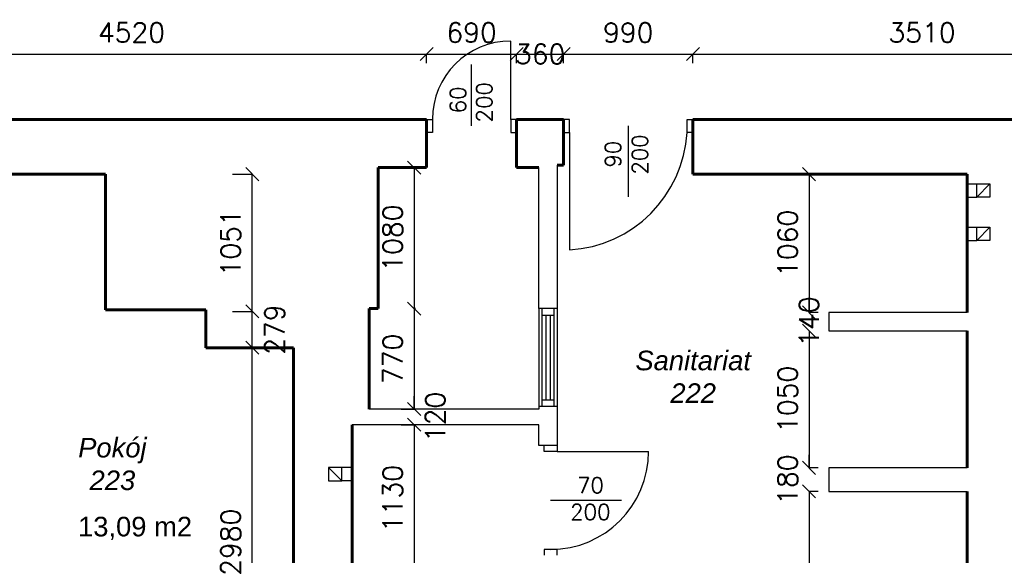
# Model space of a CAD drawing. Header units: millimetres. Extents: x -29041 to 64500, y 110629 to 283923.
# Tile 11 of 49: x 12167 to 19708, y 129313 to 133417. Entities that reach past the tile are written whole.
import ezdxf

# ---------------------------------------------------------------- set-up
doc = ezdxf.new("R2010")
doc.units = ezdxf.units.MM
for name, color, linetype in [('beton', 7, 'Continuous'), ('cienka', 1, 'Continuous'), ('sciany', 7, 'Continuous')]:
    doc.layers.add(name, color=color, linetype=linetype)
doc.layers.add('ISTN_PRZEKROJOWA', color=7, linetype='Continuous', lineweight=60)
doc.layers.add('opisy_pomieszczen', color=1, linetype='Continuous', lineweight=20)
doc.styles.add('SLAWEK', font='simplex.shx', dxfattribs={"width": 0.7, "height": 1})
doc.styles.get("Standard").update_dxf_attribs({"font": 'arial.ttf'})
doc.styles.add('TXT 50', font='simplex.shx', dxfattribs={"height": 150})
doc.styles.add('txt150', font='arial.ttf', dxfattribs={"height": 150})
doc.dimstyles.new('wymiary1do50', dxfattribs={"dimtxt": 150, "dimasz": 100, "dimexe": 0.18, "dimexo": 0.066, "dimgap": 90, "dimtad": 1, "dimdec": 0, "dimzin": 0, "dimdsep": 46, "dimtxsty": 'txt150', "dimblk": 'OBLIQUE', "dimcen": 0.09, "dimclrd": 1, "dimclre": 1, "dimadec": 0, "dimazin": 0, "dimtfac": 1, "dimtdec": 0, "dimtix": 1, "dimtofl": 0, "dimtmove": 2, "dimatfit": 3, "dimfxl": 1, "dimtfillclr": 256, "dimtolj": 1, "dimtzin": 0, "dimarcsym": 0})

# ---------------------------------------------------------------- blocks, each defined once
blk = doc.blocks.new('_Oblique')
at = {"layer": 'sciany', "color": 0, "lineweight": -2}
blk.add_line((-0.5, -0.5), (0.5, 0.5), dxfattribs=at)
blk = doc.blocks.new('*D110')
at = {"layer": 'beton', "color": 1, "lineweight": -2}
for p, q in [((10763.3, 133083.6), (10763.3, 133153.8)), ((10763.3, 133153.6), (15283.3, 133153.6)), ((15283.3, 133083.6), (15283.3, 133153.8))]:
    blk.add_line(p, q, dxfattribs=at)
at = {"layer": 'Defpoints', "color": 0}
for p in [(15283.3, 133153.6), (10763.3, 133083.6), (15283.3, 133083.6)]:
    blk.add_point(p, dxfattribs=at)
at = {"layer": 'beton', "color": 1, "lineweight": -2, "xscale": 100, "yscale": 100, "zscale": 100, "rotation": 180}
blk.add_blockref('_Oblique', (10763.3, 133153.6), dxfattribs=at)
at = {"layer": 'beton', "color": 1, "lineweight": -2, "xscale": 100, "yscale": 100, "zscale": 100}
blk.add_blockref('_Oblique', (15283.3, 133153.6), dxfattribs=at)
at = {"layer": 'beton', "color": 0, "insert": (13023.3, 133318.6), "char_height": 150, "attachment_point": 5, "style": 'TXT 50'}
blk.add_mtext('\\A1;4520', dxfattribs=at)
blk = doc.blocks.new('*D111')
at = {"layer": 'beton', "color": 1, "lineweight": -2}
for p, q in [((15283.3, 133083.6), (15283.3, 133153.8)), ((15283.3, 133153.6), (15973.3, 133153.6)), ((15973.3, 133083.6), (15973.3, 133153.8))]:
    blk.add_line(p, q, dxfattribs=at)
at = {"layer": 'Defpoints', "color": 0}
for p in [(15973.3, 133153.6), (15283.3, 133083.6), (15973.3, 133083.6)]:
    blk.add_point(p, dxfattribs=at)
at = {"layer": 'beton', "color": 1, "lineweight": -2, "xscale": 100, "yscale": 100, "zscale": 100, "rotation": 180}
blk.add_blockref('_Oblique', (15283.3, 133153.6), dxfattribs=at)
at = {"layer": 'beton', "color": 1, "lineweight": -2, "xscale": 100, "yscale": 100, "zscale": 100}
blk.add_blockref('_Oblique', (15973.3, 133153.6), dxfattribs=at)
at = {"layer": 'beton', "color": 0, "insert": (15628.3, 133318.6), "char_height": 150, "attachment_point": 5, "style": 'TXT 50'}
blk.add_mtext('\\A1;690', dxfattribs=at)
blk = doc.blocks.new('*D112')
at = {"layer": 'beton', "color": 1, "lineweight": -2}
for p, q in [((15973.3, 133083.6), (15973.3, 133153.8)), ((15973.3, 133153.6), (16333.3, 133153.6)), ((16333.3, 133083.6), (16333.3, 133153.8))]:
    blk.add_line(p, q, dxfattribs=at)
at = {"layer": 'Defpoints', "color": 0}
for p in [(16333.3, 133153.6), (15973.3, 133083.6), (16333.3, 133083.6)]:
    blk.add_point(p, dxfattribs=at)
at = {"layer": 'beton', "color": 1, "lineweight": -2, "xscale": 100, "yscale": 100, "zscale": 100, "rotation": 180}
blk.add_blockref('_Oblique', (15973.3, 133153.6), dxfattribs=at)
at = {"layer": 'beton', "color": 1, "lineweight": -2, "xscale": 100, "yscale": 100, "zscale": 100}
blk.add_blockref('_Oblique', (16333.3, 133153.6), dxfattribs=at)
at = {"layer": 'beton', "color": 0, "insert": (16153.3, 133153.6), "char_height": 150, "attachment_point": 5, "style": 'TXT 50'}
blk.add_mtext('\\A1;360', dxfattribs=at)
blk = doc.blocks.new('*D113')
at = {"layer": 'beton', "color": 1, "lineweight": -2}
for p, q in [((16333.3, 133083.6), (16333.3, 133153.8)), ((16333.3, 133153.6), (17323.3, 133153.6)), ((17323.3, 133083.6), (17323.3, 133153.8))]:
    blk.add_line(p, q, dxfattribs=at)
at = {"layer": 'Defpoints', "color": 0}
for p in [(17323.3, 133153.6), (16333.3, 133083.6), (17323.3, 133083.6)]:
    blk.add_point(p, dxfattribs=at)
at = {"layer": 'beton', "color": 1, "lineweight": -2, "xscale": 100, "yscale": 100, "zscale": 100, "rotation": 180}
blk.add_blockref('_Oblique', (16333.3, 133153.6), dxfattribs=at)
at = {"layer": 'beton', "color": 1, "lineweight": -2, "xscale": 100, "yscale": 100, "zscale": 100}
blk.add_blockref('_Oblique', (17323.3, 133153.6), dxfattribs=at)
at = {"layer": 'beton', "color": 0, "insert": (16828.3, 133318.6), "char_height": 150, "attachment_point": 5, "style": 'TXT 50'}
blk.add_mtext('\\A1;990', dxfattribs=at)
blk = doc.blocks.new('*D114')
at = {"layer": 'beton', "color": 1, "lineweight": -2}
for p, q in [((17323.3, 133083.6), (17323.3, 133153.8)), ((17323.3, 133153.6), (20833.3, 133153.6)), ((20833.3, 133083.6), (20833.3, 133153.8))]:
    blk.add_line(p, q, dxfattribs=at)
at = {"layer": 'Defpoints', "color": 0}
for p in [(20833.3, 133153.6), (17323.3, 133083.6), (20833.3, 133083.6)]:
    blk.add_point(p, dxfattribs=at)
at = {"layer": 'beton', "color": 1, "lineweight": -2, "xscale": 100, "yscale": 100, "zscale": 100, "rotation": 180}
blk.add_blockref('_Oblique', (17323.3, 133153.6), dxfattribs=at)
at = {"layer": 'beton', "color": 1, "lineweight": -2, "xscale": 100, "yscale": 100, "zscale": 100}
blk.add_blockref('_Oblique', (20833.3, 133153.6), dxfattribs=at)
at = {"layer": 'beton', "color": 0, "insert": (19078.3, 133318.6), "char_height": 150, "attachment_point": 5, "style": 'TXT 50'}
blk.add_mtext('\\A1;3510', dxfattribs=at)
blk = doc.blocks.new('*D119')
at = {"layer": 'beton', "color": 1, "lineweight": -2}
for p, q in [((13948.3, 127923.6), (13948.3, 130903.6)), ((13948.4, 130903.6), (13948.5, 130903.6)), ((13836.7, 127923.6), (13948.5, 127923.6))]:
    blk.add_line(p, q, dxfattribs=at)
at = {"layer": 'Defpoints', "color": 0}
for p in [(13948.3, 130903.6), (13948.3, 130903.6), (13836.6, 127923.6)]:
    blk.add_point(p, dxfattribs=at)
at = {"layer": 'beton', "color": 1, "lineweight": -2, "xscale": 100, "yscale": 100, "zscale": 100}
for p, rotation in [((13948.3, 130903.6), 90), ((13948.3, 127923.6), 270)]:
    blk.add_blockref('_Oblique', p, dxfattribs=dict(at, rotation=rotation))
at = {"layer": 'beton', "color": 0, "insert": (13783.3, 129413.6), "char_height": 150, "attachment_point": 5, "rotation": 90, "style": 'TXT 50'}
blk.add_mtext('\\A1;2980', dxfattribs=at)
blk = doc.blocks.new('*D120')
at = {"layer": 'beton', "color": 1, "lineweight": -2}
for p, q in [((13795.9, 131182.1), (13948.5, 131182.1)), ((13948.3, 130903.6), (13948.3, 131182.1)), ((13948.4, 130903.6), (13948.5, 130903.6))]:
    blk.add_line(p, q, dxfattribs=at)
at = {"layer": 'Defpoints', "color": 0}
for p in [(13795.8, 131182.1), (13948.3, 131182.1), (13948.3, 130903.6)]:
    blk.add_point(p, dxfattribs=at)
at = {"layer": 'beton', "color": 1, "lineweight": -2, "xscale": 100, "yscale": 100, "zscale": 100}
for p, rotation in [((13948.3, 131182.1), 90), ((13948.3, 130903.6), 270)]:
    blk.add_blockref('_Oblique', p, dxfattribs=dict(at, rotation=rotation))
at = {"layer": 'beton', "color": 0, "insert": (14119.2, 131042.9), "char_height": 150, "attachment_point": 5, "rotation": 90, "style": 'TXT 50'}
blk.add_mtext('\\A1;279', dxfattribs=at)
blk = doc.blocks.new('*D121')
at = {"layer": 'beton', "color": 1, "lineweight": -2}
for p, q in [((13795.9, 132233.6), (13948.5, 132233.6)), ((13948.3, 131182.1), (13948.3, 132233.6)), ((13948.4, 131182.1), (13948.5, 131182.1))]:
    blk.add_line(p, q, dxfattribs=at)
at = {"layer": 'Defpoints', "color": 0}
for p in [(13795.8, 132233.6), (13948.3, 132233.6), (13948.3, 131182.1)]:
    blk.add_point(p, dxfattribs=at)
at = {"layer": 'beton', "color": 1, "lineweight": -2, "xscale": 100, "yscale": 100, "zscale": 100}
for p, rotation in [((13948.3, 132233.6), 90), ((13948.3, 131182.1), 270)]:
    blk.add_blockref('_Oblique', p, dxfattribs=dict(at, rotation=rotation))
at = {"layer": 'beton', "color": 0, "insert": (13783.3, 131707.9), "char_height": 150, "attachment_point": 5, "rotation": 90, "style": 'TXT 50'}
blk.add_mtext('\\A1;1051', dxfattribs=at)
blk = doc.blocks.new('*D122')
at = {"layer": 'beton', "color": 1, "lineweight": -2}
for p, q in [((15198.2, 132283.6), (15188.1, 132283.6)), ((15188.3, 132283.6), (15188.3, 131203.6)), ((15188.4, 131203.6), (15188.5, 131203.6))]:
    blk.add_line(p, q, dxfattribs=at)
at = {"layer": 'Defpoints', "color": 0}
for p in [(15198.3, 132283.6), (15188.3, 131203.6), (15188.3, 131203.6)]:
    blk.add_point(p, dxfattribs=at)
at = {"layer": 'beton', "color": 1, "lineweight": -2, "xscale": 100, "yscale": 100, "zscale": 100}
for p, rotation in [((15188.3, 132283.6), 90), ((15188.3, 131203.6), 270)]:
    blk.add_blockref('_Oblique', p, dxfattribs=dict(at, rotation=rotation))
at = {"layer": 'beton', "color": 0, "insert": (15023.3, 131743.6), "char_height": 150, "attachment_point": 5, "rotation": 90, "style": 'TXT 50'}
blk.add_mtext('\\A1;1080', dxfattribs=at)
blk = doc.blocks.new('*D123')
at = {"layer": 'beton', "color": 1, "lineweight": -2}
for p, q in [((15198.2, 131203.6), (15188.1, 131203.6)), ((15188.3, 131203.6), (15188.3, 130433.6)), ((15188.4, 130433.6), (15188.5, 130433.6))]:
    blk.add_line(p, q, dxfattribs=at)
at = {"layer": 'Defpoints', "color": 0}
for p in [(15198.3, 131203.6), (15188.3, 130433.6), (15188.3, 130433.6)]:
    blk.add_point(p, dxfattribs=at)
at = {"layer": 'beton', "color": 1, "lineweight": -2, "xscale": 100, "yscale": 100, "zscale": 100}
for p, rotation in [((15188.3, 131203.6), 90), ((15188.3, 130433.6), 270)]:
    blk.add_blockref('_Oblique', p, dxfattribs=dict(at, rotation=rotation))
at = {"layer": 'beton', "color": 0, "insert": (15023.3, 130818.6), "char_height": 150, "attachment_point": 5, "rotation": 90, "style": 'TXT 50'}
blk.add_mtext('\\A1;770', dxfattribs=at)
blk = doc.blocks.new('*D124')
at = {"layer": 'beton', "color": 1, "lineweight": -2}
for p, q in [((15188.3, 130433.6), (15188.3, 130533.6)), ((15088.4, 130433.6), (15188.5, 130433.6)), ((15088.4, 130313.6), (15188.5, 130313.6)), ((15188.3, 130313.6), (15188.3, 130213.6))]:
    blk.add_line(p, q, dxfattribs=at)
at = {"layer": 'Defpoints', "color": 0}
for p in [(15088.3, 130433.6), (15088.3, 130313.6), (15188.3, 130313.6)]:
    blk.add_point(p, dxfattribs=at)
at = {"layer": 'beton', "color": 1, "lineweight": -2, "xscale": 100, "yscale": 100, "zscale": 100}
for p, rotation in [((15188.3, 130433.6), 270), ((15188.3, 130313.6), 90)]:
    blk.add_blockref('_Oblique', p, dxfattribs=dict(at, rotation=rotation))
at = {"layer": 'beton', "color": 0, "insert": (15350.1, 130373.6), "char_height": 150, "attachment_point": 5, "rotation": 90, "style": 'TXT 50'}
blk.add_mtext('\\A1;120', dxfattribs=at)
blk = doc.blocks.new('*D125')
at = {"layer": 'beton', "color": 1, "lineweight": -2}
for p, q in [((15198.2, 130313.6), (15188.1, 130313.6)), ((15188.3, 130313.6), (15188.3, 129183.6)), ((15188.4, 129183.6), (15188.5, 129183.6))]:
    blk.add_line(p, q, dxfattribs=at)
at = {"layer": 'Defpoints', "color": 0}
for p in [(15198.3, 130313.6), (15188.3, 129183.6), (15188.3, 129183.6)]:
    blk.add_point(p, dxfattribs=at)
at = {"layer": 'beton', "color": 1, "lineweight": -2, "xscale": 100, "yscale": 100, "zscale": 100}
for p, rotation in [((15188.3, 130313.6), 90), ((15188.3, 129183.6), 270)]:
    blk.add_blockref('_Oblique', p, dxfattribs=dict(at, rotation=rotation))
at = {"layer": 'beton', "color": 0, "insert": (15023.3, 129748.6), "char_height": 150, "attachment_point": 5, "rotation": 90, "style": 'TXT 50'}
blk.add_mtext('\\A1;1130', dxfattribs=at)
blk = doc.blocks.new('*D130')
at = {"layer": 'beton', "color": 1, "lineweight": -2}
for p, q in [((18389.7, 132233.6), (18213.1, 132233.6)), ((18213.3, 132233.6), (18213.3, 131173.6)), ((18283.2, 131173.6), (18213.1, 131173.6))]:
    blk.add_line(p, q, dxfattribs=at)
at = {"layer": 'Defpoints', "color": 0}
for p in [(18389.8, 132233.6), (18213.3, 131173.6), (18283.3, 131173.6)]:
    blk.add_point(p, dxfattribs=at)
at = {"layer": 'beton', "color": 1, "lineweight": -2, "xscale": 100, "yscale": 100, "zscale": 100}
for p, rotation in [((18213.3, 132233.6), 90), ((18213.3, 131173.6), 270)]:
    blk.add_blockref('_Oblique', p, dxfattribs=dict(at, rotation=rotation))
at = {"layer": 'beton', "color": 0, "insert": (18048.3, 131703.6), "char_height": 150, "attachment_point": 5, "rotation": 90, "style": 'TXT 50'}
blk.add_mtext('\\A1;1060', dxfattribs=at)
blk = doc.blocks.new('*D131')
at = {"layer": 'beton', "color": 1, "lineweight": -2}
for p, q in [((18213.3, 131173.6), (18213.3, 131273.6)), ((18283.2, 131173.6), (18213.1, 131173.6)), ((18213.3, 131033.6), (18213.3, 130933.6)), ((18213.4, 131033.6), (18213.5, 131033.6))]:
    blk.add_line(p, q, dxfattribs=at)
at = {"layer": 'Defpoints', "color": 0}
for p in [(18283.3, 131173.6), (18213.3, 131033.6), (18213.3, 131033.6)]:
    blk.add_point(p, dxfattribs=at)
at = {"layer": 'beton', "color": 1, "lineweight": -2, "xscale": 100, "yscale": 100, "zscale": 100}
for p, rotation in [((18213.3, 131173.6), 270), ((18213.3, 131033.6), 90)]:
    blk.add_blockref('_Oblique', p, dxfattribs=dict(at, rotation=rotation))
at = {"layer": 'beton', "color": 0, "insert": (18213.3, 131103.6), "char_height": 150, "attachment_point": 5, "rotation": 90, "style": 'TXT 50'}
blk.add_mtext('\\A1;140', dxfattribs=at)
blk = doc.blocks.new('*D132')
at = {"layer": 'beton', "color": 1, "lineweight": -2}
for p, q in [((18213.2, 131033.6), (18213.1, 131033.6)), ((18213.3, 131033.6), (18213.3, 129983.6)), ((18283.2, 129983.6), (18213.1, 129983.6))]:
    blk.add_line(p, q, dxfattribs=at)
at = {"layer": 'Defpoints', "color": 0}
for p in [(18213.3, 131033.6), (18213.3, 129983.6), (18283.3, 129983.6)]:
    blk.add_point(p, dxfattribs=at)
at = {"layer": 'beton', "color": 1, "lineweight": -2, "xscale": 100, "yscale": 100, "zscale": 100}
for p, rotation in [((18213.3, 131033.6), 90), ((18213.3, 129983.6), 270)]:
    blk.add_blockref('_Oblique', p, dxfattribs=dict(at, rotation=rotation))
at = {"layer": 'beton', "color": 0, "insert": (18048.3, 130508.6), "char_height": 150, "attachment_point": 5, "rotation": 90, "style": 'TXT 50'}
blk.add_mtext('\\A1;1050', dxfattribs=at)
blk = doc.blocks.new('*D133')
at = {"layer": 'beton', "color": 1, "lineweight": -2}
for p, q in [((18213.3, 129983.6), (18213.3, 130083.6)), ((18283.2, 129983.6), (18213.1, 129983.6)), ((18283.2, 129803.6), (18213.1, 129803.6)), ((18213.3, 129803.6), (18213.3, 129703.6))]:
    blk.add_line(p, q, dxfattribs=at)
at = {"layer": 'Defpoints', "color": 0}
for p in [(18283.3, 129983.6), (18213.3, 129803.6), (18283.3, 129803.6)]:
    blk.add_point(p, dxfattribs=at)
at = {"layer": 'beton', "color": 1, "lineweight": -2, "xscale": 100, "yscale": 100, "zscale": 100}
for p, rotation in [((18213.3, 129983.6), 270), ((18213.3, 129803.6), 90)]:
    blk.add_blockref('_Oblique', p, dxfattribs=dict(at, rotation=rotation))
at = {"layer": 'beton', "color": 0, "insert": (18048.3, 129893.6), "char_height": 150, "attachment_point": 5, "rotation": 90, "style": 'TXT 50'}
blk.add_mtext('\\A1;180', dxfattribs=at)
blk = doc.blocks.new('*D134')
at = {"layer": 'beton', "color": 1, "lineweight": -2}
for p, q in [((18283.2, 129803.6), (18213.1, 129803.6)), ((18213.3, 129803.6), (18213.3, 127653.6)), ((19423.2, 127653.6), (18213.1, 127653.6))]:
    blk.add_line(p, q, dxfattribs=at)
at = {"layer": 'Defpoints', "color": 0}
for p in [(18283.3, 129803.6), (18213.3, 127653.6), (19423.3, 127653.6)]:
    blk.add_point(p, dxfattribs=at)
at = {"layer": 'beton', "color": 1, "lineweight": -2, "xscale": 100, "yscale": 100, "zscale": 100}
for p, rotation in [((18213.3, 129803.6), 90), ((18213.3, 127653.6), 270)]:
    blk.add_blockref('_Oblique', p, dxfattribs=dict(at, rotation=rotation))
at = {"layer": 'beton', "color": 0, "insert": (18048.3, 128728.6), "char_height": 150, "attachment_point": 5, "rotation": 90, "style": 'TXT 50'}
blk.add_mtext('\\A1;2150', dxfattribs=at)

msp = doc.modelspace()

# ---------------------------------------------------------------- linework, layer by layer
at = {"layer": 'cienka'}
for p, q in [((15628.28876, 132603.57672), (15628.28876, 133072.92071)), ((15283.28876, 132653.57672), (15328.28876, 132653.57672)), ((15328.28876, 132653.57672), (15328.28876, 132553.57672)), ((15973.28876, 132653.57672), (15928.28876, 132653.57672)), ((15928.28876, 132653.57672), (15928.28876, 132553.57672)), ((16378.28876, 132653.57672), (16333.28876, 132653.57672)), ((16378.28876, 132553.57672), (16378.28876, 132653.57672)), ((17278.28876, 132553.57672), (17278.28876, 132653.57672)), ((17278.28876, 132653.57672), (17323.28876, 132653.57672)), ((16828.28876, 132603.57672), (16828.28876, 132059.65955)), ((15328.28876, 132553.57672), (15283.28876, 132553.57672)), ((15928.28876, 132553.57672), (15973.28876, 132553.57672)), ((16333.28876, 132553.57672), (16378.28876, 132553.57672)), ((17323.28876, 132553.57672), (17278.28876, 132553.57672)), ((16143.28876, 131203.57672), (16143.28876, 132283.57672)), ((16283.28876, 132303.57672), (16283.28876, 130153.57672)), ((19597.98225, 132158.23125), (19496.73225, 132056.98125)), ((19597.98225, 131827.084), (19496.73225, 131725.834)), ((16143.28876, 131203.57672), (16143.28876, 130433.57672)), ((16283.28876, 131203.57672), (16143.28876, 131203.57672)), ((16166.99041, 131203.57672), (16166.99041, 130453.57672)), ((16166.99041, 131153.57672), (16259.05829, 131153.57672)), ((16196.99041, 131153.57672), (16196.99041, 130503.57672)), ((16229.05829, 131153.57672), (16229.05829, 130503.57672)), ((16259.05829, 131203.57672), (16259.05829, 130453.57672)), ((19423.28876, 131173.57672), (18363.28876, 131173.57672)), ((18363.28876, 131173.57672), (18363.28876, 131033.57672)), ((18363.28876, 131033.57672), (19423.28876, 131033.57672)), ((16166.99041, 130503.57672), (16259.05829, 130503.57672)), ((16143.28876, 130433.57672), (14843.28876, 130433.57672)), ((16283.28876, 130453.57672), (16143.28876, 130453.57672)), ((16143.28876, 130313.57672), (14713.28876, 130313.57672)), ((16143.28876, 130153.57672), (16143.28876, 130313.57672)), ((16283.28876, 130153.57672), (16143.28876, 130153.57672)), ((16183.28876, 130108.57672), (16183.28876, 130153.57672)), ((16283.28876, 130108.57672), (16183.28876, 130108.57672)), ((16283.28876, 130153.57672), (16283.28876, 130108.57672)), ((14533.28876, 129985.19742), (14634.53876, 129883.94742)), ((19423.28876, 129983.57672), (18363.28876, 129983.57672)), ((18363.28876, 129983.57672), (18363.28876, 129803.57672)), ((18363.28876, 129803.57672), (19423.28876, 129803.57672)), ((16777.20593, 129733.57672), (16233.28876, 129733.57672)), ((16283.28876, 129358.57672), (16183.28876, 129358.57672)), ((16183.28876, 129358.57672), (16183.28876, 129313.57672)), ((16283.28876, 129313.57672), (16283.28876, 129358.57672))]:
    msp.add_line(p, q, dxfattribs=at)
for points in [[(15928.28876, 132653.57672), (15928.28876, 133253.57672)], [(16378.28876, 132553.57672), (16378.28876, 131653.57672)], [(19423.28876, 132158.23125), (19496.73225, 132158.23125)], [(19496.73225, 132056.98125), (19597.98225, 132158.23125)], [(19496.73225, 132056.98125), (19597.98225, 132158.23125)], [(19423.28876, 132056.98125), (19496.73225, 132056.98125)], [(19423.28876, 131827.084), (19496.73225, 131827.084)], [(19496.73225, 131725.834), (19597.98225, 131827.084)], [(19496.73225, 131725.834), (19597.98225, 131827.084)], [(19423.28876, 131725.834), (19496.73225, 131725.834)], [(16283.28876, 130108.57672), (16983.28876, 130108.57672)], [(14634.53876, 129883.94742), (14533.28876, 129985.19742)], [(14634.53876, 129883.94742), (14533.28876, 129985.19742)], [(14713.28876, 129985.19742), (14634.53876, 129985.19742)], [(14713.28876, 129883.94742), (14634.53876, 129883.94742)]]:
    msp.add_lwpolyline(points, dxfattribs=at)
for points in [[(19496.73225, 132056.98125), (19496.73225, 132158.23125), (19597.98225, 132158.23125), (19597.98225, 132056.98125)], [(19496.73225, 131725.834), (19496.73225, 131827.084), (19597.98225, 131827.084), (19597.98225, 131725.834)], [(14634.53876, 129883.94742), (14634.53876, 129985.19742), (14533.28876, 129985.19742), (14533.28876, 129883.94742)]]:
    msp.add_lwpolyline(points, close=True, dxfattribs=at)
for centre, radius, start, end in [((15928.28876, 132653.57672), 600, 90, 180), ((16324.0892, 132607.77628), 955.73762, 273.250968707, 356.749031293), ((16233.28876, 130108.57672), 750, 270, 0)]:
    msp.add_arc(centre, radius, start, end, dxfattribs=at)
at = {"layer": 'ISTN_PRZEKROJOWA'}
for p, q in [((15283.28876, 132653.57672), (10763.28876, 132653.57672)), ((15283.28876, 132653.57672), (15283.28876, 132283.57672)), ((16333.28876, 132653.57672), (15973.28876, 132653.57672)), ((15973.28876, 132653.57672), (15973.28876, 132283.57672)), ((16333.28876, 132653.57672), (16333.28876, 132303.57672)), ((17323.28876, 132653.57672), (17323.28876, 132233.57672)), ((20833.28876, 132653.57672), (17323.28876, 132653.57672)), ((15283.28876, 132283.57672), (14913.28876, 132283.57672)), ((14913.28876, 132283.57672), (14913.28876, 131203.57672)), ((15973.28876, 132283.57672), (16143.28876, 132283.57672)), ((16333.28876, 132303.57672), (16283.28876, 132303.57672)), ((12013.28876, 132233.57672), (12823.28876, 132233.57672)), ((12823.28876, 132233.57672), (12823.28876, 131193.57672)), ((17323.28876, 132233.57672), (19423.28876, 132233.57672)), ((19423.28876, 132233.57672), (19423.28876, 131173.57672)), ((12823.28876, 131193.57672), (13593.28876, 131193.57672)), ((13593.28876, 131193.57672), (13593.28876, 130903.57672)), ((14913.28876, 131203.57672), (14843.28876, 131203.57672)), ((14843.28876, 131203.57672), (14843.28876, 130433.57672)), ((19423.28876, 131033.57672), (19423.28876, 129983.57672)), ((13593.28876, 130903.57672), (14263.28876, 130903.57672)), ((14263.28876, 130903.57672), (14263.28876, 127923.57672)), ((14713.28876, 130313.57672), (14713.28876, 129183.57672)), ((19423.28876, 129803.57672), (19423.28876, 127653.57672))]:
    msp.add_line(p, q, dxfattribs=at)

# ---------------------------------------------------------------- texts
at = {"layer": 'cienka', "style": 'SLAWEK'}
for s, p in [('200', (15784.58546, 132629.94571)), ('60', (15583.79965, 132699.29474)), ('90', (16771.51747, 132283.20746)), ('200', (16976.87155, 132229.95075))]:
    msp.add_text(s, height=120, rotation=90, dxfattribs=at).set_placement(p)
for s, p in [('70', (16436.42148, 129790.34801)), ('200', (16383.16476, 129584.99393))]:
    msp.add_text(s, height=120, dxfattribs=at).set_placement(p)
at = {"layer": 'opisy_pomieszczen', "lineweight": 18, "char_height": 150, "width": 1216.6065571, "attachment_point": 1}
for s, insert in [('\\pxqc;{\\fArial|b0|i1|c238|p34;\\C0;Sanitariat\\P\\pxqc;222}', (16717.11048, 130881.19082)), ('\\pxqc;{\\fArial|b0|i1|c238|p34;\\C0;Pokój \\P\\pxqc;223}', (12268.80118, 130213.26982)), ('{\\fArial|b0|i0|c238|p34;\\C0;13,09 m2}', (12613.87283, 129608.51776))]:
    msp.add_mtext(s, dxfattribs=dict(at, insert=insert))

# ---------------------------------------------------------------- dimensions: what is measured, and where the dimension line sits
at = {"layer": 'beton'}
for base, p1, p2, picture, middle in [((15283.28876, 133153.57672), (10763.28876, 133083.57672), (15283.28876, 133083.57672), '*D110', (13023.28876, 133318.57672)), ((15973.28876, 133153.57672), (15283.28876, 133083.57672), (15973.28876, 133083.57672), '*D111', (15628.28876, 133318.57672)), ((17323.28876, 133153.57672), (16333.28876, 133083.57672), (17323.28876, 133083.57672), '*D113', (16828.28876, 133318.57672)), ((20833.28876, 133153.57672), (17323.28876, 133083.57672), (20833.28876, 133083.57672), '*D114', (19078.28876, 133318.57672))]:
    dim = msp.add_linear_dim(base=base, p1=p1, p2=p2, dimstyle='wymiary1do50', override={"dimtxsty": 'TXT 50'}, dxfattribs=at)
    dim.commit()
    dim.dimension.update_dxf_attribs({"geometry": picture, "text_midpoint": middle})
dim = msp.add_linear_dim(base=(16333.28876, 133153.57672), p1=(15973.28876, 133083.57672), p2=(16333.28876, 133083.57672), dimstyle='wymiary1do50', override={"dimtxsty": 'TXT 50'}, dxfattribs=at)
dim.commit()
dim.dimension.update_dxf_attribs({"geometry": '*D112', "text_midpoint": (16153.28876, 133153.57672), "dimtype": 160})
for base, p1, p2, picture, middle in [((13948.31003, 132233.57672), (13948.31003, 131182.14815), (13795.82066, 132233.57672), '*D121', (13783.31003, 131707.86243)), ((15188.28876, 131203.57672), (15198.28876, 132283.57672), (15188.28876, 131203.57672), '*D122', (15023.28876, 131743.57672)), ((18213.28876, 131173.57672), (18389.7975, 132233.57672), (18283.28876, 131173.57672), '*D130', (18048.28876, 131703.57672)), ((15188.28876, 130433.57672), (15198.28876, 131203.57672), (15188.28876, 130433.57672), '*D123', (15023.28876, 130818.57672)), ((18213.28876, 129983.57672), (18213.28876, 131033.57672), (18283.28876, 129983.57672), '*D132', (18048.28876, 130508.57672)), ((13948.31003, 130903.57672), (13836.59381, 127923.57672), (13948.31003, 130903.57672), '*D119', (13783.31003, 129413.57672)), ((15188.28876, 129183.57672), (15198.28876, 130313.57672), (15188.28876, 129183.57672), '*D125', (15023.28876, 129748.57672)), ((18213.28876, 129803.57672), (18283.28876, 129983.57672), (18283.28876, 129803.57672), '*D133', (18048.28876, 129893.57672)), ((18213.28876, 127653.57672), (18283.28876, 129803.57672), (19423.28876, 127653.57672), '*D134', (18048.28876, 128728.57672))]:
    dim = msp.add_linear_dim(base=base, p1=p1, p2=p2, angle=90, dimstyle='wymiary1do50', override={"dimtxsty": 'TXT 50'}, dxfattribs=at)
    dim.commit()
    dim.dimension.update_dxf_attribs({"geometry": picture, "text_midpoint": middle})
for base, p1, p2, picture, middle in [((13948.31003, 131182.14815), (13948.31003, 130903.57672), (13795.82066, 131182.14815), '*D120', (14119.22213, 131042.86243)), ((18213.28876, 131033.57672), (18283.28876, 131173.57672), (18213.28876, 131033.57672), '*D131', (18213.28876, 131103.57672)), ((15188.28876, 130313.57672), (15088.28876, 130433.57672), (15088.28876, 130313.57672), '*D124', (15350.12826, 130373.57672))]:
    dim = msp.add_linear_dim(base=base, p1=p1, p2=p2, angle=90, dimstyle='wymiary1do50', override={"dimtxsty": 'TXT 50'}, dxfattribs=at)
    dim.commit()
    dim.dimension.update_dxf_attribs({"geometry": picture, "text_midpoint": middle, "dimtype": 160})

doc.saveas('drawing.dxf')
